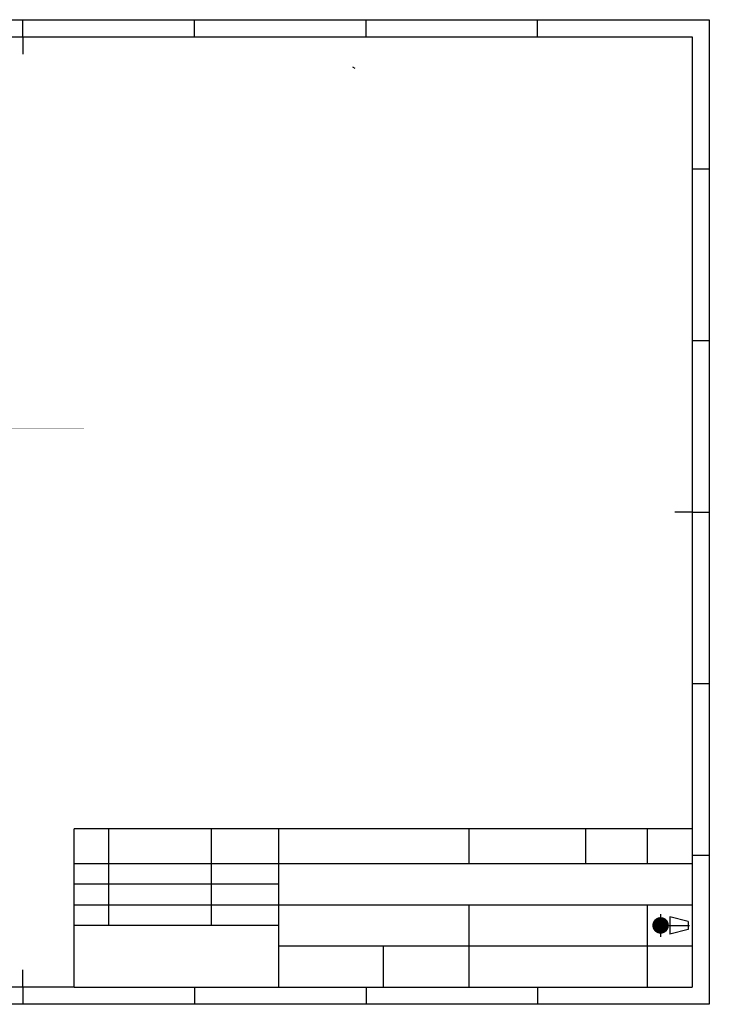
# Model space of a CAD drawing. Extents: x 19 to 519, y 6 to 365.
# Tile 3 of 3: x 268 to 519, y 6 to 365. Entities that reach past the tile are written whole.
import ezdxf

# ---------------------------------------------------------------- set-up
doc = ezdxf.new("R2010")
doc.units = 0
doc.layers.add('119', color=190, linetype='CONTINUOUS')

msp = doc.modelspace()

# ---------------------------------------------------------------- linework, layer by layer
at = {"layer": '119'}
for p, q in [((206.25, 365), (268.75, 365)), ((268.75, 365.0013), (268.75, 365)), ((268.75, 365), (331.25, 365)), ((268.75, 358.75), (268.75, 365)), ((331.25, 365), (393.75, 365)), ((331.25, 358.75), (331.25, 365)), ((393.75, 365), (456.25, 365)), ((393.75, 358.75), (393.75, 365)), ((456.25, 365), (518.75, 365)), ((456.25, 358.75), (456.25, 365)), ((518.75, 365), (518.75, 310.625)), ((206.25, 358.75), (268.75, 358.75)), ((268.75, 358.75), (331.25, 358.75)), ((268.75, 358.75), (268.75, 352.4988)), ((331.25, 358.75), (393.75, 358.75)), ((393.75, 358.75), (456.25, 358.75)), ((456.25, 358.75), (512.5, 358.75)), ((512.5, 358.75), (512.5, 310.625)), ((389.7856, 347.1824), (388.9017, 347.6927)), ((512.5, 310.625), (512.5, 248.125)), ((512.5, 310.625), (518.75, 310.625)), ((518.75, 310.625), (518.75, 248.125)), ((512.5, 248.125), (512.5, 185.625)), ((512.5, 248.125), (518.75, 248.125)), ((518.75, 248.125), (518.75, 185.625)), ((512.5, 185.625), (506.2488, 185.625)), ((512.5, 185.625), (512.5, 123.125)), ((512.5, 185.625), (518.75, 185.625)), ((518.75, 185.625), (518.75, 123.125)), ((518.7513, 185.625), (518.75, 185.625)), ((512.5, 123.125), (512.5, 60.625)), ((512.5, 123.125), (518.75, 123.125)), ((518.75, 123.125), (518.75, 60.625)), ((512.5, 70.2081), (287.5, 70.2081)), ((287.5, 12.5), (287.5, 70.2081)), ((300, 70.2081), (300, 35)), ((337.5, 35), (337.5, 70.2081)), ((361.875, 70.2081), (361.875, 50)), ((431.25, 70.2081), (431.25, 57.5)), ((473.75, 57.5), (473.75, 70.2081)), ((496.25, 57.5), (496.25, 70.2081)), ((287.5, 57.5), (473.75, 57.5)), ((473.75, 57.5), (496.25, 57.5)), ((496.25, 57.5), (512.5, 57.5)), ((512.5, 60.625), (512.5, 12.5)), ((512.5, 60.625), (518.75, 60.625)), ((518.75, 60.625), (518.75, 6.25)), ((361.875, 50), (287.5, 50)), ((361.875, 50), (361.875, 27.5)), ((287.5, 42.5), (431.25, 42.5)), ((431.25, 42.5), (512.5, 42.5)), ((431.25, 42.5), (431.25, 12.5)), ((496.25, 12.5), (496.25, 42.5)), ((501.0219, 39.1344), (501.0219, 30.8656)), ((504.3347, 38.1383), (504.3347, 31.8617)), ((511.0114, 36.478), (504.3347, 38.1383)), ((511.0114, 36.478), (511.0114, 33.522)), ((300, 35), (287.5, 35)), ((337.5, 35), (300, 35)), ((361.875, 35), (337.5, 35)), ((498.484, 35), (511.5026, 35)), ((511.0114, 33.522), (504.3347, 31.8617)), ((361.875, 27.5), (361.875, 12.5)), ((361.875, 27.5), (512.5, 27.5)), ((400, 27.5), (400, 12.5)), ((268.75, 12.5), (268.75, 18.7513)), ((268.75, 12.5), (206.25, 12.5)), ((287.5, 12.5), (268.75, 12.5)), ((268.75, 12.5), (268.75, 6.25)), ((287.5, 12.5), (331.25, 12.5)), ((331.25, 12.5), (393.75, 12.5)), ((331.25, 12.5), (331.25, 6.25)), ((393.75, 12.5), (431.25, 12.5)), ((393.75, 12.5), (393.75, 6.25)), ((431.25, 12.5), (431.25, 12.498)), ((431.25, 12.5), (456.25, 12.5)), ((456.25, 12.5), (512.5, 12.5)), ((456.25, 12.5), (456.25, 6.25)), ((268.75, 6.25), (206.25, 6.25)), ((331.25, 6.25), (268.75, 6.25)), ((268.75, 6.2488), (268.75, 6.25)), ((393.75, 6.25), (331.25, 6.25)), ((456.25, 6.25), (393.75, 6.25)), ((518.75, 6.25), (456.25, 6.25))]:
    msp.add_line(p, q, dxfattribs=at)
at = {"layer": '119', "const_width": 0.1016}
msp.add_lwpolyline([(234.5, 216), (291, 216)], dxfattribs=at)
at = {"layer": '119'}
for points, const_width in [([(291, 215.9746, 1), (291, 216.0254)], 0.0508), ([(501.0219, 33.4929, 1), (501.0219, 36.5071, 1), (501.0219, 33.4929)], 3.0142), ([(501.0219, 34.0884, 1), (501.0219, 35.9116, 1), (501.0219, 34.0884)], 1.8232)]:
    msp.add_lwpolyline(points, format="xyb", dxfattribs=dict(at, const_width=const_width))

doc.saveas('drawing.dxf')
